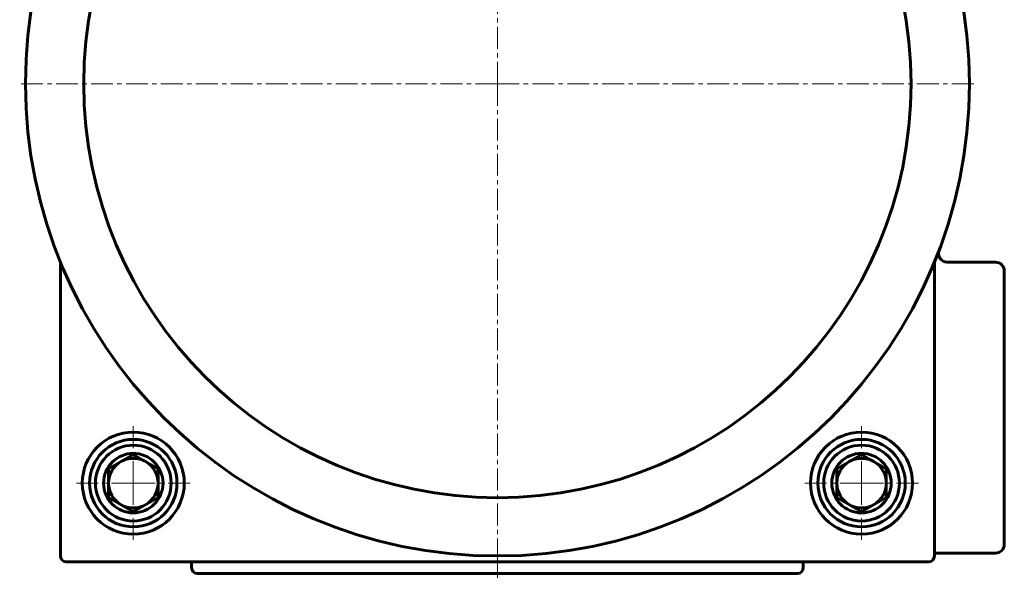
# Model space of a CAD drawing. Header units: millimetres. Extents: x -382 to 849, y -192 to 192.
# Tile 8 of 14: x 503 to 841, y -192 to 0. Entities that reach past the tile are written whole.
import ezdxf

# ---------------------------------------------------------------- set-up
doc = ezdxf.new("R2010")
doc.units = ezdxf.units.MM
doc.linetypes.add('K5LT_AXLED', pattern=[12, 7.5, -1.5, 1.5, -1.5])
doc.linetypes.add('K5LT_BASIC', pattern=[0])
doc.layers.add('Системный слой (1)', color=7, linetype='Continuous', true_color=0x6c6c6c)

# ---------------------------------------------------------------- blocks, each defined once
blk = doc.blocks.new('U66')
at = {"layer": 'Системный слой (1)', "color": 30, "linetype": 'K5LT_AXLED', "lineweight": 18, "true_color": 0xff8000}
for q in [(541.6, -139.5), (522.1, -159), (561.1, -159), (541.6, -178.5)]:
    blk.add_line((541.6, -159), q, dxfattribs=at)
blk = doc.blocks.new('U68')
at = {"layer": 'Системный слой (1)', "color": 30, "linetype": 'K5LT_AXLED', "lineweight": 18, "true_color": 0xff8000}
for q in [(666.6, 142), (502.6, -22), (830.6, -22), (666.6, -186)]:
    blk.add_line((666.6, -22), q, dxfattribs=at)
blk = doc.blocks.new('U69')
at = {"layer": 'Системный слой (1)', "color": 30, "linetype": 'K5LT_AXLED', "lineweight": 18, "true_color": 0xff8000}
for q in [(791.6, -139.5), (772.1, -159), (811.1, -159), (791.6, -178.5)]:
    blk.add_line((791.6, -159), q, dxfattribs=at)

msp = doc.modelspace()

# ---------------------------------------------------------------- linework, layer by layer
at = {"layer": 'Системный слой (1)', "color": 150, "linetype": 'K5LT_BASIC', "lineweight": 60, "true_color": 0x0080ff}
for p, q in [((516.6, -83.19), (516.6, -184)), ((816.6, -184), (816.6, -83.19)), ((837.6, -83.19), (821, -83.19)), ((840.6, -180), (840.6, -86.19)), ((541.6, -149.19), (533.1, -154.09)), ((550.1, -154.09), (541.6, -149.19)), ((791.6, -149.19), (783.1, -154.09)), ((800.1, -154.09), (791.6, -149.19)), ((533.1, -154.09), (533.1, -163.91)), ((550.1, -163.91), (550.1, -154.09)), ((783.1, -154.09), (783.1, -163.91)), ((800.1, -163.91), (800.1, -154.09)), ((533.1, -163.91), (541.6, -168.81)), ((541.6, -168.81), (550.1, -163.91)), ((783.1, -163.91), (791.6, -168.81)), ((791.6, -168.81), (800.1, -163.91)), ((816.6, -183), (837.6, -183)), ((518.6, -186), (814.6, -186)), ((561.6, -186), (561.6, -188)), ((771.6, -186), (771.6, -188)), ((769.6, -190), (563.6, -190))]:
    msp.add_line(p, q, dxfattribs=at)
at = {"layer": 'Системный слой (1)', "color": 30, "linetype": 'K5LT_AXLED', "lineweight": 18, "true_color": 0xff8000}
msp.add_line((666.6, -184), (666.6, -192), dxfattribs=at)
at = {"layer": 'Системный слой (1)', "color": 150, "linetype": 'K5LT_BASIC', "lineweight": 60, "true_color": 0x0080ff}
for centre, radius in [((666.6, -22), 162), ((666.6, -22), 142), ((541.6, -159), 17.5), ((791.6, -159), 17.5), ((541.6, -159), 15), ((791.6, -159), 15), ((541.6, -159), 13), ((791.6, -159), 13), ((541.6, -159), 10.2), ((791.6, -159), 10.2)]:
    msp.add_circle(centre, radius, dxfattribs=at)
for centre, radius, start, end in [((821, -80.19), 3, 159.3501, 270), ((837.6, -86.19), 3, 0, 90), ((541.6, -159), 8.5, 120, 180), ((541.6, -159), 8.5, 90, 120), ((541.6, -159), 8.5, 60, 90), ((541.6, -159), 8.5, 0, 60), ((791.6, -159), 8.5, 120, 180), ((791.6, -159), 8.5, 90, 120), ((791.6, -159), 8.5, 60, 90), ((791.6, -159), 8.5, 0, 60), ((541.6, -159), 8.5, 180, 240), ((541.6, -159), 8.5, 300, 0), ((791.6, -159), 8.5, 180, 240), ((791.6, -159), 8.5, 300, 0), ((541.6, -159), 8.5, 240, 300), ((791.6, -159), 8.5, 240, 300), ((837.6, -180), 3, 270, 0), ((518.6, -184), 2, 180, 270), ((814.6, -184), 2, 270, 0), ((563.6, -188), 2, 180, 270), ((769.6, -188), 2, 270, 0)]:
    msp.add_arc(centre, radius, start, end, dxfattribs=at)

# ---------------------------------------------------------------- block references
at = {"layer": 'Системный слой (1)'}
for name in ['U68', 'U66', 'U69']:
    msp.add_blockref(name, (0, 0), dxfattribs=at)

doc.saveas('drawing.dxf')
